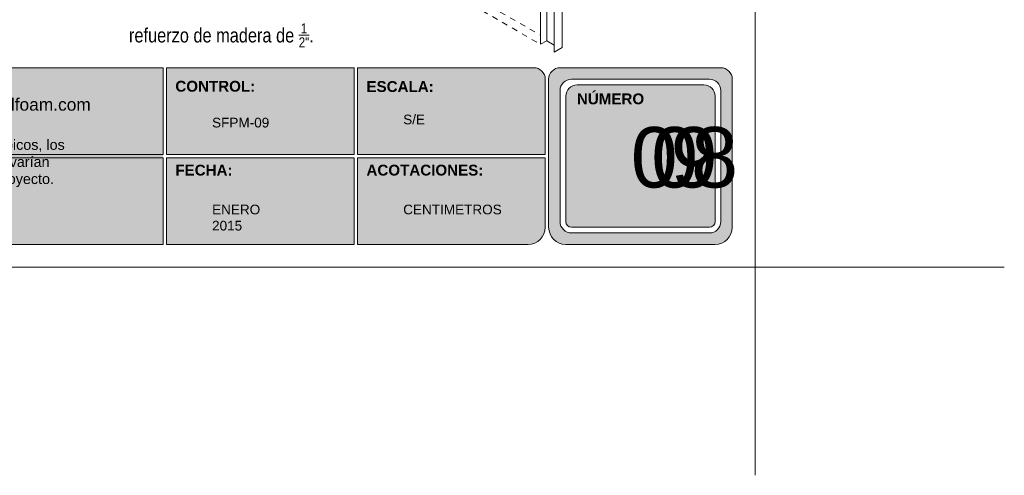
# Model space of a CAD drawing. Header units: millimetres. Extents: x 660.7 to 690.7, y 81.2 to 116.7.
# Tile 2 of 6: x 673.4 to 690.7, y 81.2 to 89.2. Entities that reach past the tile are written whole.
import ezdxf

# ---------------------------------------------------------------- set-up
doc = ezdxf.new("R2010")
doc.units = ezdxf.units.MM
doc.header["$LTSCALE"] = 0.025
doc.linetypes.add('DASHED2', pattern=[9.525, 6.35, -3.175])
doc.linetypes.add('HIDDEN', pattern=[0.375, 0.25, -0.125])
doc.layers.get('0').update_dxf_attribs({"lineweight": 5})
for name, color, linetype, lineweight in [('hatch', 252, 'Continuous', 0), ('LAMINA ACCESORIOS', 1, 'Continuous', 20), ('TEXTO', 7, 'DASHED2', 0), ('TEXTO CUADRO DATOS', 251, 'Continuous', 0)]:
    doc.layers.add(name, color=color, linetype=linetype, lineweight=lineweight)
doc.styles.add('Erika', font='techl___.ttf', dxfattribs={"height": 0.25})
doc.styles.get("Standard").update_dxf_attribs({"font": 'romand.shx'})

msp = doc.modelspace()

# ---------------------------------------------------------------- hatches: boundary and pattern name
h = msp.add_hatch(color=253)
h.paths.add_polyline_path([(682.868, 88.327, 0.414214), (682.668, 88.127), (682.668, 85.527, 0.414214), (682.968, 85.227), (685.587, 85.227, 0.414214), (685.887, 85.527), (685.887, 88.127, 0.414214), (685.687, 88.327)])
h.paths.add_polyline_path([(685.687, 87.927), (685.687, 85.627, -0.414214), (685.487, 85.427), (683.068, 85.427, -0.414214), (682.868, 85.627), (682.868, 87.927, -0.414214), (683.068, 88.127), (685.487, 88.127, -0.414214)], flags=16)
h.paths.add_polyline_path([(685.587, 87.827), (685.587, 85.627, -0.414214), (685.487, 85.527), (683.068, 85.527, -0.414214), (682.968, 85.627), (682.968, 87.827, -0.414214), (683.168, 88.027), (685.387, 88.027, -0.414214)], flags=0)
h.paths.add_polyline_path([(683.572, 87.733), (684.875, 87.733), (684.875, 85.477), (683.572, 85.477)], flags=8)
h.paths.add_polyline_path([(683.116, 89.512), (684.36, 89.512), (684.36, 89.221), (683.116, 89.221)], flags=9)
msp.add_hatch(color=253).paths.add_polyline_path([(675.906, 85.227), (675.906, 86.807), (675.906, 88.327), (670.4, 88.327, 0.414214), (670.2, 88.127), (670.2, 86.807), (670.2, 85.527, 0.414214), (670.5, 85.227)])
h = msp.add_hatch(color=253)
h.paths.add_polyline_path([(679.257, 86.807), (679.257, 88.327), (675.966, 88.327), (675.966, 86.807)])
h.paths.add_polyline_path([(679.257, 86.747), (675.966, 86.747), (675.966, 85.227), (679.257, 85.227)])
h.paths.add_polyline_path([(679.317, 86.747), (679.317, 85.227), (682.308, 85.227, 0.414214), (682.608, 85.527), (682.608, 86.747)])
h.paths.add_polyline_path([(679.317, 88.327), (679.317, 86.807), (682.608, 86.807), (682.608, 88.127, 0.414214), (682.408, 88.327)])

# ---------------------------------------------------------------- linework, layer by layer
at = {"color": 253}
for p, q in [((675.906, 88.327), (670.4, 88.327)), ((675.906, 86.807), (675.906, 88.327)), ((675.966, 86.807), (675.966, 88.327)), ((679.257, 88.327), (675.966, 88.327)), ((679.257, 86.807), (679.257, 88.327)), ((679.317, 86.807), (679.317, 88.327)), ((682.408, 88.327), (679.317, 88.327)), ((685.687, 88.327), (682.868, 88.327)), ((682.608, 88.127), (682.608, 86.807)), ((682.668, 88.127), (682.668, 85.527)), ((685.487, 88.127), (683.068, 88.127)), ((685.887, 85.527), (685.887, 88.127)), ((682.868, 87.927), (682.868, 85.627)), ((685.387, 88.027), (683.168, 88.027)), ((685.687, 85.627), (685.687, 87.927)), ((682.968, 87.827), (682.968, 85.627)), ((685.587, 85.627), (685.587, 87.827)), ((675.906, 86.807), (670.2, 86.807)), ((675.906, 86.747), (670.2, 86.747)), ((675.906, 85.227), (675.906, 86.747)), ((679.257, 86.807), (675.966, 86.807)), ((675.966, 85.227), (675.966, 86.747)), ((679.257, 86.747), (675.966, 86.747)), ((679.257, 85.227), (679.257, 86.747)), ((682.608, 86.807), (679.317, 86.807)), ((679.317, 85.227), (679.317, 86.747)), ((682.608, 86.747), (679.317, 86.747)), ((682.608, 86.747), (682.608, 85.527)), ((683.068, 85.527), (685.487, 85.527)), ((683.068, 85.427), (685.487, 85.427)), ((675.906, 85.227), (670.5, 85.227)), ((679.257, 85.227), (675.966, 85.227)), ((682.308, 85.227), (679.317, 85.227)), ((685.587, 85.227), (682.968, 85.227)), ((682.968, 85.227), (685.587, 85.227))]:
    msp.add_line(p, q, dxfattribs=at)
at = {"color": 254}
for q in [(690.657, 84.827), (686.287, 81.174)]:
    msp.add_line((686.287, 84.827), q, dxfattribs=at)
msp.add_lwpolyline([(664.697, 84.827), (686.287, 84.827), (686.287, 112.767), (664.697, 112.767)], close=True, dxfattribs=at)
at = {"color": 253}
for centre, radius, start, end in [((682.408, 88.127), 0.2, 0, 90), ((682.868, 88.127), 0.2, 90, 180), ((685.687, 88.127), 0.2, 0, 90), ((683.068, 87.927), 0.2, 90, 180), ((685.487, 87.927), 0.2, 360, 90), ((683.168, 87.827), 0.2, 90, 180), ((685.387, 87.827), 0.2, 360, 90), ((682.308, 85.527), 0.3, 270, 0), ((682.968, 85.527), 0.3, 180, 270), ((682.968, 85.527), 0.3, 180, 270), ((683.068, 85.627), 0.2, 180, 270), ((683.068, 85.627), 0.1, 180, 270), ((685.487, 85.627), 0.2, 270, 0), ((685.487, 85.627), 0.1, 270, 360), ((685.587, 85.527), 0.3, 270, 0), ((685.587, 85.527), 0.3, 270, 360)]:
    msp.add_arc(centre, radius, start, end, dxfattribs=at)
at = {"layer": 'hatch', "linetype": 'HIDDEN', "lineweight": 0, "ltscale": 10}
for p, q in [((677.663, 91.704), (682.524, 88.898)), ((677.525, 91.625), (682.524, 88.738))]:
    msp.add_line(p, q, dxfattribs=at)
at = {"layer": 'LAMINA ACCESORIOS', "linetype": 'ByBlock'}
for p, q in [((682.764, 93.577), (682.764, 88.6)), ((682.902, 93.657), (682.902, 88.68)), ((682.524, 93.3), (682.524, 88.738)), ((682.633, 93.363), (682.633, 88.801)), ((682.524, 88.738), (682.633, 88.801)), ((682.764, 88.726), (682.633, 88.801)), ((682.764, 88.6), (682.902, 88.68))]:
    msp.add_line(p, q, dxfattribs=at)

# ---------------------------------------------------------------- texts
at = {"layer": 'TEXTO', "linetype": 'ByBlock', "lineweight": 0, "insert": (675.251, 89.106), "char_height": 0.25, "width": 4.38588, "attachment_point": 1, "style": 'Erika'}
msp.add_mtext('\\A1;{\\W0.732045; }refuerzo de madera de {\\H0.7x;\\S1/2";}.', dxfattribs=at)
at = {"layer": 'TEXTO CUADRO DATOS', "attachment_point": 1}
for s, insert, char_height, width in [('{\\fArial|b1|i0|c0|p34;CONTROL:}', (676.122, 88.097), 0.19, 0.00323), ('{\\fArial|b1|i0|c0|p34;ESCALA:}', (679.473, 88.092), 0.19, 0.00323), ('{\\fArial|b1|i0|c0|p34;NÚMERO}', (683.163, 87.876), 0.19, 0.00323), ('{\\fArial|b0|i0|c0|p34;www.steelfoam.com\\P\\W6.892;  \\W1;\\P\\H0.8279x;\\W1.3542; \\W1;Detalles típicos, los \\P{\\W5.14067; }calibres varían \\P{\\W4.05544; }según proyecto.}', (671.922, 87.791), 0.21742, 2.32638), ('{\\fArial|b0|i0|c0|p34;SFPM-09}', (676.766, 87.449), 0.17, 0.00323), ('{\\fArial|b0|i0|c0|p34;S/E}', (680.117, 87.504), 0.17, 0.00323), ('{\\fArial|b0|i0|c0|p34;\\T0.75;09}', (684.107, 87.286), 1.06042, 0.00457), ('{\\fArial|b0|i0|c0|p34;\\T0.75;08}', (684.465, 87.286), 1.06042, 0.00457), ('{\\fArial|b1|i0|c0|p34;FECHA:}', (676.122, 86.625), 0.19, 0.00323), ('{\\fArial|b1|i0|c0|p34;ACOTACIONES:}', (679.473, 86.625), 0.19, 0.00323), ('{\\fArial|b0|i0|c0|p34;ENERO 2015}', (676.766, 85.924), 0.17, 0.00323), ('{\\fArial|b0|i0|c0|p34;CENTIMETROS}', (680.117, 85.924), 0.17, 0.00323)]:
    msp.add_mtext(s, dxfattribs=dict(at, insert=insert, char_height=char_height, width=width))

doc.saveas('drawing.dxf')
